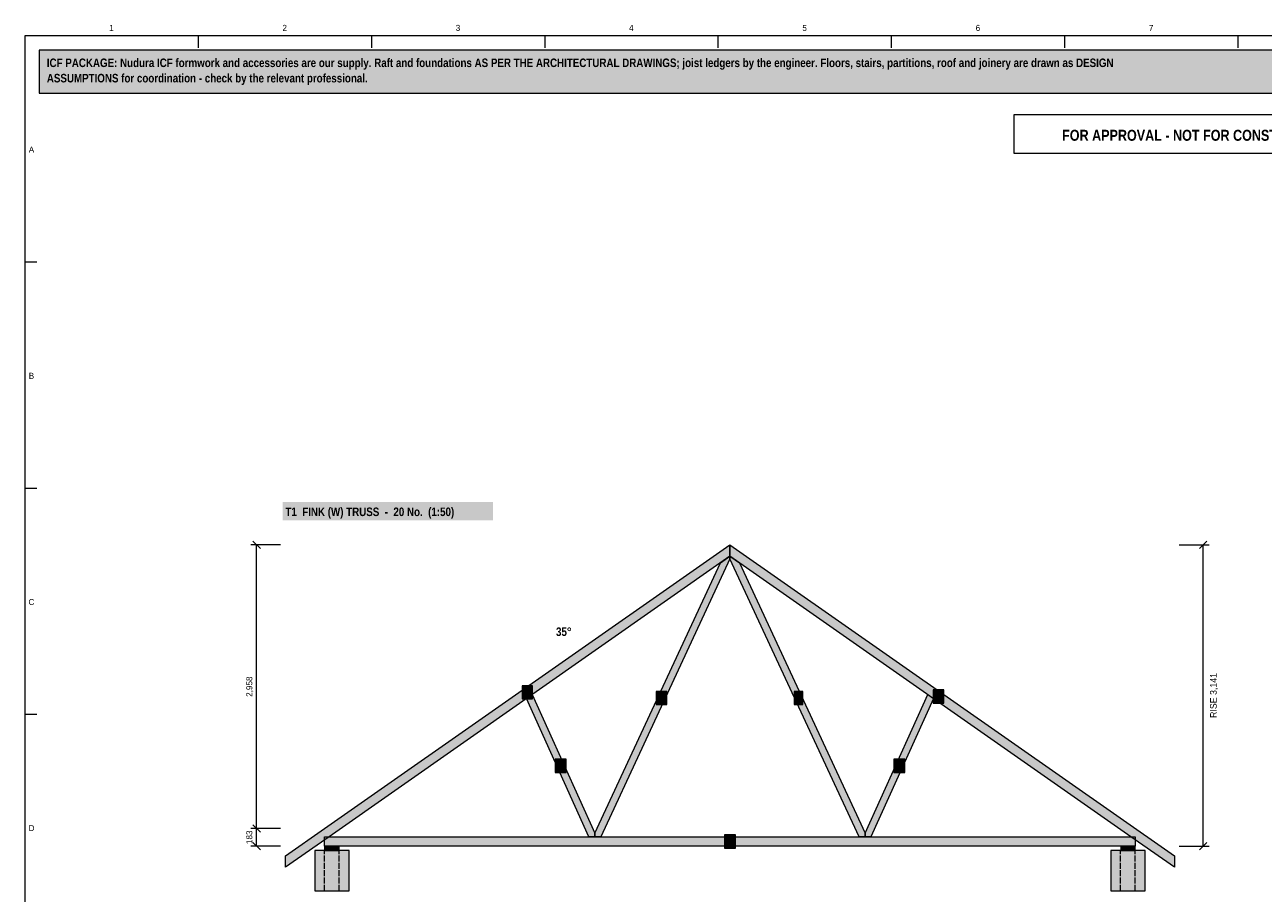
# Model space of a CAD drawing. Header units: millimetres. Extents: x 17 to 413, y 4 to 292.
# Tile 2 of 3: x 20 to 278, y 111 to 292. Entities that reach past the tile are written whole.
import ezdxf
from ezdxf.enums import TextEntityAlignment as Align

# ---------------------------------------------------------------- set-up
doc = ezdxf.new("R2010")
doc.units = ezdxf.units.MM
doc.linetypes.add('DASHED', pattern=[1.524, 1.27, -0.254])
for name, color, linetype in [('FILL-LIGHT', 7, 'Continuous'), ('FILL-TIMBER', 7, 'Continuous'), ('FILL-WHITE', 7, 'Continuous'), ('LINE-C_6B451A', 7, 'Continuous'), ('LINE-C_B27326', 7, 'Continuous'), ('LINE-GREY', 7, 'Continuous'), ('LINE-GREY-DASH', 7, 'DASHED'), ('LINE-INK', 7, 'Continuous'), ('LINE-RED', 7, 'Continuous'), ('TEXT-C_6B451A', 7, 'Continuous'), ('TEXT-INK', 7, 'Continuous'), ('TEXT-RED', 7, 'Continuous'), ('TEXT-STEEL_GREY', 7, 'Continuous')]:
    doc.layers.add(name, color=color, linetype=linetype)
doc.styles.add('OpenSansCondensed-Bold', font='OpenSansCondensed-Bold.ttf')

msp = doc.modelspace()

# ---------------------------------------------------------------- hatches: boundary and pattern name
at = {"layer": 'FILL-LIGHT', "true_color": 0xdedee0}
h = msp.add_hatch(color=254, dxfattribs=at)
h.dxf.hatch_style = 1
h.paths.add_polyline_path([(87.59, 111.67), (87.59, 120.07), (80.47, 120.07), (80.47, 111.67)])
h = msp.add_hatch(color=254, dxfattribs=at)
h.dxf.hatch_style = 1
h.paths.add_polyline_path([(253.53, 111.67), (253.53, 120.07), (246.41, 120.07), (246.41, 111.67)])
at = {"layer": 'FILL-TIMBER', "true_color": 0xeddbb8}
h = msp.add_hatch(color=254, dxfattribs=at)
h.dxf.hatch_style = 1
h.paths.add_polyline_path([(74.33, 116.58), (74.33, 118.95), (82.51, 124.67), (167, 183.83), (167, 181.46), (83.43, 122.95)])
h = msp.add_hatch(color=254, dxfattribs=at)
h.dxf.hatch_style = 1
h.paths.add_polyline_path([(259.67, 116.58), (250.57, 122.95), (167, 181.46), (167, 183.83), (259.67, 118.95)])
h = msp.add_hatch(color=254, dxfattribs=at)
h.dxf.hatch_style = 1
h.paths.add_polyline_path([(138.84, 122.95), (138.84, 123.7), (165.01, 180.07), (167, 181.46), (167, 180.94), (140.08, 122.95)])
h = msp.add_hatch(color=254, dxfattribs=at)
h.dxf.hatch_style = 1
h.paths.add_polyline_path([(193.92, 122.95), (167, 180.94), (167, 181.46), (168.99, 180.07), (195.16, 123.7), (195.16, 122.95)])
h = msp.add_hatch(color=254, dxfattribs=at)
h.dxf.hatch_style = 1
h.paths.add_polyline_path([(137.6, 122.95), (124.56, 151.75), (125.76, 152.59), (138.84, 123.7), (138.84, 122.95)])
h = msp.add_hatch(color=254, dxfattribs=at)
h.dxf.hatch_style = 1
h.paths.add_polyline_path([(195.16, 122.95), (195.16, 123.7), (208.24, 152.59), (209.44, 151.75), (196.4, 122.95)])
h = msp.add_hatch(color=254, dxfattribs=at)
h.dxf.hatch_style = 1
h.paths.add_polyline_path([(82.51, 121.01), (82.51, 122.95), (251.49, 122.95), (251.49, 121.01)])
at = {"layer": 'FILL-TIMBER', "true_color": 0xf2e0b2}
h = msp.add_hatch(color=254, dxfattribs=at)
h.dxf.hatch_style = 1
h.paths.add_polyline_path([(85.51, 120.07), (85.51, 121.01), (82.51, 121.01), (82.51, 120.07)])
h = msp.add_hatch(color=254, dxfattribs=at)
h.dxf.hatch_style = 1
h.paths.add_polyline_path([(251.49, 120.07), (251.49, 121.01), (248.49, 121.01), (248.49, 120.07)])
at = {"layer": 'FILL-WHITE', "true_color": 0xfff5f0}
h = msp.add_hatch(color=7, dxfattribs=at)
h.dxf.hatch_style = 1
h.paths.add_polyline_path([(23, 278), (307, 278), (307, 287), (23, 287)])
at = {"layer": 'FILL-WHITE', "true_color": 0xffffff}
h = msp.add_hatch(color=7, dxfattribs=at)
h.dxf.hatch_style = 1
h.paths.add_polyline_path([(73.73, 188.93), (117.61, 188.93), (117.61, 192.74), (73.73, 192.74)])
h = msp.add_hatch(color=7, dxfattribs=at)
h.dxf.hatch_style = 1
h.paths.add_polyline_path([(123.66, 151.68), (125.84, 151.68), (125.84, 154.45), (123.66, 154.45)])
h = msp.add_hatch(color=7, dxfattribs=at)
h.dxf.hatch_style = 1
h.paths.add_polyline_path([(151.63, 150.5), (153.81, 150.5), (153.81, 153.27), (151.63, 153.27)])
h = msp.add_hatch(color=7, dxfattribs=at)
h.dxf.hatch_style = 1
h.paths.add_polyline_path([(180.39, 150.5), (182.17, 150.5), (182.17, 153.27), (180.39, 153.27)])
h = msp.add_hatch(color=7, dxfattribs=at)
h.dxf.hatch_style = 1
h.paths.add_polyline_path([(209.39, 150.82), (211.57, 150.82), (211.57, 153.59), (209.39, 153.59)])
h = msp.add_hatch(color=7, dxfattribs=at)
h.dxf.hatch_style = 1
h.paths.add_polyline_path([(130.56, 136.34), (132.84, 136.34), (132.84, 139.11), (130.56, 139.11)])
h = msp.add_hatch(color=7, dxfattribs=at)
h.dxf.hatch_style = 1
h.paths.add_polyline_path([(201.16, 136.34), (203.44, 136.34), (203.44, 139.11), (201.16, 139.11)])
h = msp.add_hatch(color=7, dxfattribs=at)
h.dxf.hatch_style = 1
h.paths.add_polyline_path([(165.86, 120.59), (168.14, 120.59), (168.14, 123.36), (165.86, 123.36)])

# ---------------------------------------------------------------- linework, layer by layer
at = {"layer": 'LINE-C_6B451A', "lineweight": 5}
for points in [[(74.33, 116.58), (74.33, 118.95), (82.51, 124.67), (167, 183.83), (167, 181.46), (83.43, 122.95)], [(259.67, 116.58), (250.57, 122.95), (167, 181.46), (167, 183.83), (259.67, 118.95)], [(138.84, 122.95), (138.84, 123.7), (165.01, 180.07), (167, 181.46), (167, 180.94), (140.08, 122.95)], [(193.92, 122.95), (167, 180.94), (167, 181.46), (168.99, 180.07), (195.16, 123.7), (195.16, 122.95)], [(123.66, 151.68), (125.84, 151.68), (125.84, 154.45), (123.66, 154.45)], [(137.6, 122.95), (124.56, 151.75), (125.76, 152.59), (138.84, 123.7), (138.84, 122.95)], [(151.63, 150.5), (153.81, 150.5), (153.81, 153.27), (151.63, 153.27)], [(180.39, 150.5), (182.17, 150.5), (182.17, 153.27), (180.39, 153.27)], [(195.16, 122.95), (195.16, 123.7), (208.24, 152.59), (209.44, 151.75), (196.4, 122.95)], [(209.39, 150.82), (211.57, 150.82), (211.57, 153.59), (209.39, 153.59)], [(130.56, 136.34), (132.84, 136.34), (132.84, 139.11), (130.56, 139.11)], [(201.16, 136.34), (203.44, 136.34), (203.44, 139.11), (201.16, 139.11)], [(82.51, 121.01), (82.51, 122.95), (251.49, 122.95), (251.49, 121.01)], [(165.86, 120.59), (168.14, 120.59), (168.14, 123.36), (165.86, 123.36)]]:
    msp.add_lwpolyline(points, close=True, dxfattribs=at)
at = {"layer": 'LINE-C_B27326', "lineweight": 5}
for points in [[(85.51, 120.07), (85.51, 121.01), (82.51, 121.01), (82.51, 120.07)], [(251.49, 120.07), (251.49, 121.01), (248.49, 121.01), (248.49, 120.07)]]:
    msp.add_lwpolyline(points, close=True, dxfattribs=at)
at = {"layer": 'LINE-GREY', "lineweight": 5}
for points in [[(87.59, 111.67), (87.59, 120.07), (80.47, 120.07), (80.47, 111.67)], [(253.53, 111.67), (253.53, 120.07), (246.41, 120.07), (246.41, 111.67)]]:
    msp.add_lwpolyline(points, close=True, dxfattribs=at)
at = {"layer": 'LINE-GREY-DASH', "lineweight": 5}
for p, q in [((82.51, 111.67), (82.51, 120.07)), ((85.55, 111.67), (85.55, 120.07)), ((248.44, 111.67), (248.44, 120.07)), ((251.49, 111.67), (251.49, 120.07))]:
    msp.add_line(p, q, dxfattribs=at)
at = {"layer": 'LINE-INK', "lineweight": 5}
for p, q in [((56.12, 290), (56.12, 287.5)), ((92.25, 290), (92.25, 287.5)), ((128.38, 290), (128.38, 287.5)), ((164.5, 290), (164.5, 287.5)), ((200.62, 290), (200.62, 287.5)), ((236.75, 290), (236.75, 287.5)), ((272.88, 290), (272.88, 287.5)), ((20, 242.83), (22.5, 242.83)), ((20, 195.67), (22.5, 195.67)), ((73.33, 183.83), (67.13, 183.83)), ((69.11, 183.05), (67.56, 184.61)), ((68.33, 121.01), (68.33, 183.83)), ((260.67, 183.83), (266.87, 183.83)), ((264.89, 183.05), (266.44, 184.61)), ((265.67, 121.01), (265.67, 183.83)), ((20, 148.5), (22.5, 148.5)), ((73.33, 124.67), (67.13, 124.67)), ((69.11, 123.89), (67.56, 125.45)), ((69.11, 120.23), (67.56, 121.78)), ((264.89, 120.23), (266.44, 121.78)), ((73.33, 121.01), (67.13, 121.01)), ((260.67, 121.01), (266.87, 121.01))]:
    msp.add_line(p, q, dxfattribs=at)
msp.add_lwpolyline([(20, 7), (413, 7), (413, 290), (20, 290)], close=True, dxfattribs=at)
at = {"layer": 'LINE-RED', "lineweight": 5}
for points in [[(23, 278), (307, 278), (307, 287), (23, 287)], [(226.21, 265.5), (303, 265.5), (303, 273.5), (226.21, 273.5)]]:
    msp.add_lwpolyline(points, close=True, dxfattribs=at)

# ---------------------------------------------------------------- texts
at = {"layer": 'TEXT-C_6B451A', "style": 'OpenSansCondensed-Bold'}
msp.add_text('T1  FINK (W) TRUSS  -  20 No.  (1:50)', height=1.778, dxfattribs=at).set_placement((74.33, 189.83))
msp.add_text('35°', height=1.778, dxfattribs=at).set_placement((134, 164.82), align=Align.RIGHT)
for s, p in [('a', (124.75, 152.28)), ('f', (181.28, 151.1)), ('c', (210.48, 151.42)), ('e', (152.72, 151.1)), ('d', (131.7, 136.94)), ('g', (202.3, 136.94)), ('b', (167, 121.19))]:
    msp.add_text(s, height=1.27, dxfattribs=at).set_placement(p, align=Align.CENTER)
at = {"layer": 'TEXT-INK', "style": 'OpenSansCondensed-Bold'}
for s, p in [('ICF PACKAGE: Nudura ICF formwork and accessories are our supply. Raft and foundations AS PER THE ARCHITECTURAL DRAWINGS; joist ledgers by the engineer. Floors, stairs, partitions, roof and joinery are drawn as DESIGN', (24.6, 283.47)), ('ASSUMPTIONS for coordination - check by the relevant professional.', (24.6, 280.27))]:
    msp.add_text(s, height=1.778, dxfattribs=at).set_placement(p)
at = {"layer": 'TEXT-INK'}
for s, height, p in [('2,958', 1.27, (67.44, 154.25)), ('RISE 3,141', 1.372, (268.47, 152.42)), ('183', 1.27, (67.44, 122.84))]:
    msp.add_text(s, height=height, rotation=90, dxfattribs=at).set_placement(p, align=Align.CENTER)
at = {"layer": 'TEXT-RED', "style": 'OpenSansCondensed-Bold'}
msp.add_text('FOR APPROVAL - NOT FOR CONSTRUCTION', height=2.286, dxfattribs=at).set_placement((264.6, 268.1), align=Align.CENTER)
at = {"layer": 'TEXT-STEEL_GREY'}
for s, p in [('1', (38.06, 291)), ('2', (74.19, 291)), ('3', (110.31, 291)), ('4', (146.44, 291)), ('5', (182.56, 291)), ('6', (218.69, 291)), ('7', (254.81, 291)), ('A', (21.4, 265.62)), ('B', (21.4, 218.45)), ('C', (21.4, 171.28)), ('D', (21.4, 124.12))]:
    msp.add_text(s, height=1.27, dxfattribs=at).set_placement(p, align=Align.CENTER)

doc.saveas('drawing.dxf')
